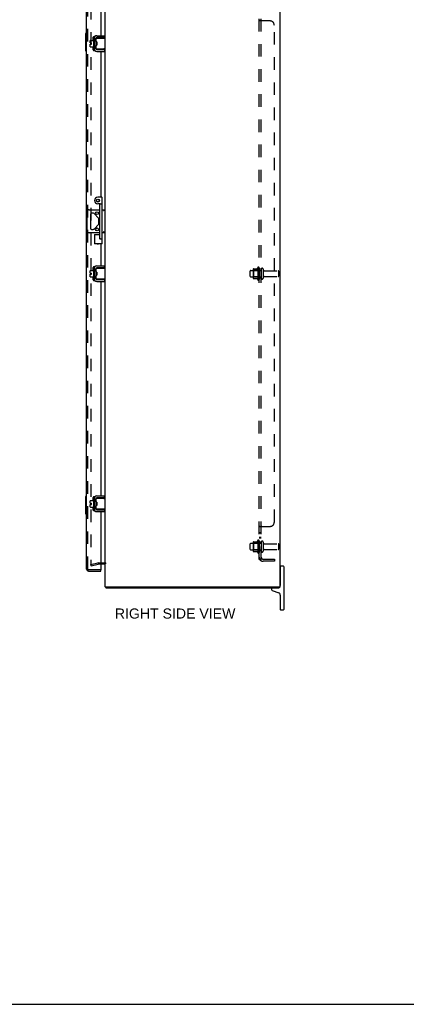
# Model space of a CAD drawing. Header units: inches. Extents: x 0 to 131, y 0 to 85.
# Tile 5 of 7: x 65 to 87, y 0 to 56. Entities that reach past the tile are written whole.
import ezdxf

# ---------------------------------------------------------------- set-up
doc = ezdxf.new("R2010")
doc.units = ezdxf.units.IN
doc.header["$LTSCALE"] = 7.192308
doc.header["$MEASUREMENT"] = 0
doc.linetypes.add('HIDDEN', pattern=[0.2, 0.1, -0.1])
doc.layers.get('0').update_dxf_attribs({"linetype": 'CONTINUOUS'})
for name, color, linetype in [('DEFAULT_2', 8, 'HIDDEN'), ('DIMENSIONS', 7, 'CONTINUOUS'), ('DOOR_ASSEMBLY', 7, 'CONTINUOUS'), ('SUBPANEL', 7, 'CONTINUOUS')]:
    doc.layers.add(name, color=color, linetype=linetype)
doc.styles.get("Standard").update_dxf_attribs({"font": 'arial.ttf'})

msp = doc.modelspace()

# ---------------------------------------------------------------- linework, layer by layer
at = {"color": 3, "linetype": 'Continuous'}
for p, q in [((70.274, 23.907), (70.274, 59.757)), ((80.274, 23.907), (80.274, 59.757)), ((69.637, 55.32), (69.637, 54.693)), ((69.801, 55.453), (70.241, 55.453)), ((69.801, 54.56), (70.241, 54.56)), ((69.637, 42.145), (69.637, 41.518)), ((69.801, 42.278), (70.241, 42.278)), ((69.801, 41.385), (70.241, 41.385)), ((69.637, 28.97), (69.637, 28.343)), ((69.801, 29.103), (70.241, 29.103)), ((69.801, 28.21), (70.241, 28.21)), ((70.232, 25.207), (70.031, 25.207)), ((70.274, 23.907), (80.274, 23.907)), ((80.211, 23.832), (70.337, 23.832))]:
    msp.add_line(p, q, dxfattribs=at)
at = {"color": 7, "linetype": 'Continuous'}
for p, q in [((69.597, 55.25), (69.597, 54.763)), ((69.607, 55.26), (69.627, 55.26)), ((69.637, 55.32), (69.64, 55.32)), ((69.741, 55.289), (69.741, 54.724)), ((69.745, 55.124), (69.745, 55.309)), ((69.755, 55.319), (70.274, 55.319)), ((70.241, 55.349), (69.801, 55.349)), ((70.241, 55.349), (70.241, 55.453)), ((69.422, 55.041), (69.422, 55.177)), ((69.422, 55.041), (69.49, 55.041)), ((69.422, 54.827), (69.422, 54.973)), ((69.422, 54.973), (69.49, 54.973)), ((69.432, 55.187), (69.597, 55.187)), ((69.432, 54.817), (69.597, 54.817)), ((69.49, 54.973), (69.49, 55.041)), ((69.607, 54.753), (69.627, 54.753)), ((69.637, 54.693), (69.64, 54.693)), ((69.745, 54.704), (69.745, 54.889)), ((69.805, 55.099), (69.755, 55.099)), ((69.805, 54.914), (69.755, 54.914)), ((70.274, 54.694), (69.755, 54.694)), ((69.771, 54.914), (69.771, 55.099)), ((69.781, 54.914), (69.787, 54.924)), ((69.785, 54.926), (69.792, 54.914)), ((69.798, 55.019), (69.797, 55.041)), ((69.805, 55.099), (69.805, 54.914)), ((70.201, 54.702), (70.194, 54.704)), ((69.801, 54.664), (70.241, 54.664)), ((70.241, 54.664), (70.241, 54.56)), ((69.238, 44.301), (69.238, 45.363)), ((69.363, 45.488), (69.964, 45.488)), ((69.429, 45.234), (69.429, 44.429)), ((69.59, 45.297), (69.491, 45.297)), ((69.9, 45.012), (69.634, 45.278)), ((70.104, 45.488), (70.274, 45.488)), ((69.634, 44.385), (69.9, 44.651)), ((69.919, 44.695), (69.919, 44.968)), ((69.964, 44.176), (69.363, 44.176)), ((69.491, 44.367), (69.59, 44.367)), ((70.274, 44.176), (70.104, 44.176)), ((69.422, 41.866), (69.422, 42.002)), ((69.422, 41.866), (69.49, 41.866)), ((69.422, 41.652), (69.422, 41.798)), ((69.422, 41.798), (69.49, 41.798)), ((69.432, 42.012), (69.597, 42.012)), ((69.49, 41.798), (69.49, 41.866)), ((69.597, 42.075), (69.597, 41.588)), ((69.607, 42.085), (69.627, 42.085)), ((69.637, 42.145), (69.64, 42.145)), ((69.741, 42.114), (69.741, 41.549)), ((69.745, 41.949), (69.745, 42.134)), ((69.755, 42.144), (70.274, 42.144)), ((69.805, 41.924), (69.755, 41.924)), ((69.805, 41.739), (69.755, 41.739)), ((69.771, 41.739), (69.771, 41.924)), ((69.781, 41.739), (69.787, 41.749)), ((69.785, 41.751), (69.792, 41.739)), ((69.798, 41.844), (69.797, 41.866)), ((70.241, 42.174), (69.801, 42.174)), ((69.805, 41.924), (69.805, 41.739)), ((70.241, 42.174), (70.241, 42.278)), ((69.432, 41.642), (69.597, 41.642)), ((69.607, 41.578), (69.627, 41.578)), ((69.637, 41.518), (69.64, 41.518)), ((69.745, 41.529), (69.745, 41.714)), ((70.274, 41.519), (69.755, 41.519)), ((69.801, 41.489), (70.241, 41.489)), ((70.201, 41.527), (70.194, 41.529)), ((70.241, 41.489), (70.241, 41.385)), ((69.422, 28.691), (69.422, 28.827)), ((69.432, 28.837), (69.597, 28.837)), ((69.597, 28.9), (69.597, 28.413)), ((69.607, 28.91), (69.627, 28.91)), ((69.637, 28.97), (69.64, 28.97)), ((69.741, 28.939), (69.741, 28.374)), ((69.745, 28.774), (69.745, 28.959)), ((69.755, 28.969), (70.274, 28.969)), ((70.241, 28.999), (69.801, 28.999)), ((70.241, 28.999), (70.241, 29.103)), ((69.422, 28.691), (69.49, 28.691)), ((69.422, 28.623), (69.49, 28.623)), ((69.422, 28.477), (69.422, 28.623)), ((69.432, 28.467), (69.597, 28.467)), ((69.49, 28.623), (69.49, 28.691)), ((69.607, 28.403), (69.627, 28.403)), ((69.637, 28.343), (69.64, 28.343)), ((69.745, 28.354), (69.745, 28.539)), ((69.805, 28.749), (69.755, 28.749)), ((69.805, 28.564), (69.755, 28.564)), ((70.274, 28.344), (69.755, 28.344)), ((69.771, 28.564), (69.771, 28.749)), ((69.781, 28.564), (69.787, 28.574)), ((69.785, 28.576), (69.792, 28.564)), ((69.798, 28.669), (69.797, 28.691)), ((69.801, 28.314), (70.241, 28.314)), ((69.805, 28.749), (69.805, 28.564)), ((70.201, 28.352), (70.194, 28.354)), ((70.241, 28.314), (70.241, 28.21)), ((80.289, 24.877), (80.274, 24.877)), ((80.289, 25.057), (80.289, 23.972)), ((80.464, 25.082), (80.314, 25.082)), ((80.489, 25.057), (80.489, 22.607)), ((80.289, 24.287), (80.274, 24.287)), ((79.789, 23.772), (79.789, 23.754)), ((79.829, 23.697), (80.197, 23.563)), ((80.211, 23.907), (80.211, 23.832)), ((80.289, 23.432), (80.289, 22.607)), ((80.314, 22.582), (80.464, 22.582)), ((0, 0), (130.769, 0))]:
    msp.add_line(p, q, dxfattribs=at)
for points in [[(70.194, 55.309), (70.201, 55.312), (70.205, 55.313), (70.208, 55.314), (70.211, 55.315), (70.214, 55.316), (70.217, 55.317), (70.219, 55.317), (70.222, 55.318), (70.224, 55.318), (70.227, 55.319), (70.229, 55.319), (70.231, 55.319), (70.233, 55.319)], [(69.745, 54.744), (69.743, 54.745), (69.742, 54.747), (69.741, 54.748)], [(69.745, 55.124), (69.745, 55.122), (69.745, 55.121), (69.745, 55.119), (69.745, 55.117), (69.745, 55.116), (69.745, 55.114), (69.746, 55.113), (69.746, 55.112), (69.746, 55.111), (69.747, 55.109), (69.747, 55.108), (69.747, 55.107), (69.748, 55.106), (69.748, 55.105), (69.749, 55.104), (69.749, 55.103), (69.75, 55.102), (69.75, 55.102), (69.751, 55.101), (69.752, 55.1), (69.752, 55.1), (69.753, 55.1), (69.754, 55.099), (69.755, 55.099)], [(69.755, 54.914), (69.754, 54.914), (69.753, 54.914), (69.752, 54.913), (69.752, 54.913), (69.751, 54.912), (69.75, 54.912), (69.75, 54.911), (69.749, 54.91), (69.749, 54.909), (69.748, 54.908), (69.748, 54.907), (69.748, 54.906), (69.747, 54.905), (69.747, 54.904), (69.746, 54.903), (69.746, 54.902), (69.746, 54.9), (69.745, 54.899), (69.745, 54.898), (69.745, 54.896), (69.745, 54.895), (69.745, 54.893), (69.745, 54.891), (69.745, 54.889)], [(69.772, 55.027), (69.771, 55.035), (69.771, 55.039)], [(69.776, 54.987), (69.774, 55.003), (69.774, 55.011), (69.772, 55.027)], [(69.785, 54.926), (69.785, 54.927), (69.784, 54.929), (69.783, 54.932), (69.782, 54.936), (69.782, 54.941), (69.781, 54.946), (69.78, 54.951), (69.779, 54.958), (69.778, 54.964), (69.778, 54.971), (69.777, 54.979), (69.776, 54.987)], [(69.797, 55.041), (69.796, 55.051), (69.795, 55.061), (69.795, 55.071), (69.794, 55.08), (69.793, 55.089), (69.793, 55.097), (69.792, 55.099)], [(69.801, 54.976), (69.8, 54.998), (69.798, 55.019)], [(69.805, 54.927), (69.804, 54.928), (69.804, 54.937), (69.803, 54.946), (69.802, 54.955), (69.802, 54.966), (69.801, 54.976)], [(70.233, 54.694), (70.231, 54.694), (70.229, 54.694), (70.227, 54.695), (70.224, 54.695), (70.222, 54.696), (70.219, 54.696), (70.217, 54.697), (70.214, 54.698), (70.211, 54.698), (70.208, 54.699), (70.205, 54.7), (70.201, 54.702)], [(70.268, 45.488), (70.264, 45.487), (70.26, 45.486), (70.256, 45.484), (70.251, 45.481), (70.246, 45.478), (70.241, 45.474), (70.235, 45.47), (70.23, 45.466), (70.224, 45.462), (70.218, 45.457), (70.211, 45.452), (70.205, 45.448), (70.199, 45.443), (70.193, 45.438), (70.187, 45.433), (70.18, 45.428)], [(70.199, 44.221), (70.186, 44.231), (70.18, 44.236)], [(70.268, 44.176), (70.264, 44.176), (70.26, 44.178), (70.256, 44.18), (70.251, 44.182), (70.246, 44.186), (70.241, 44.189), (70.235, 44.193), (70.23, 44.197), (70.224, 44.202), (70.218, 44.206), (70.211, 44.211), (70.205, 44.216), (70.199, 44.221)], [(69.745, 41.949), (69.745, 41.947), (69.745, 41.946), (69.745, 41.944), (69.745, 41.942), (69.745, 41.941), (69.745, 41.939), (69.746, 41.938), (69.746, 41.937), (69.746, 41.936), (69.747, 41.934), (69.747, 41.933), (69.747, 41.932), (69.748, 41.931), (69.748, 41.93), (69.749, 41.929), (69.749, 41.928), (69.75, 41.927), (69.75, 41.927), (69.751, 41.926), (69.752, 41.925), (69.752, 41.925), (69.753, 41.925), (69.754, 41.924), (69.755, 41.924)], [(69.755, 41.739), (69.754, 41.739), (69.753, 41.739), (69.752, 41.738), (69.752, 41.738), (69.751, 41.737), (69.75, 41.737), (69.75, 41.736), (69.749, 41.735), (69.749, 41.734), (69.748, 41.733), (69.748, 41.732), (69.748, 41.731), (69.747, 41.73), (69.747, 41.729), (69.746, 41.728), (69.746, 41.727), (69.746, 41.725), (69.745, 41.724), (69.745, 41.723), (69.745, 41.721), (69.745, 41.72), (69.745, 41.718), (69.745, 41.716), (69.745, 41.714)], [(69.772, 41.852), (69.771, 41.86), (69.771, 41.864)], [(69.776, 41.812), (69.774, 41.828), (69.774, 41.836), (69.772, 41.852)], [(69.785, 41.751), (69.785, 41.752), (69.784, 41.754), (69.783, 41.757), (69.782, 41.761), (69.782, 41.766), (69.781, 41.771), (69.78, 41.776), (69.779, 41.783), (69.778, 41.789), (69.778, 41.796), (69.777, 41.804), (69.776, 41.812)], [(69.797, 41.866), (69.796, 41.876), (69.795, 41.886), (69.795, 41.896), (69.794, 41.905), (69.793, 41.914), (69.793, 41.922), (69.792, 41.924)], [(69.801, 41.801), (69.8, 41.823), (69.798, 41.844)], [(69.805, 41.752), (69.804, 41.753), (69.804, 41.762), (69.803, 41.771), (69.802, 41.78), (69.802, 41.791), (69.801, 41.801)], [(70.194, 42.134), (70.201, 42.137), (70.205, 42.138), (70.208, 42.139), (70.211, 42.14), (70.214, 42.141), (70.217, 42.142), (70.219, 42.142), (70.222, 42.143), (70.224, 42.143), (70.227, 42.144), (70.229, 42.144), (70.231, 42.144), (70.233, 42.144)], [(69.745, 41.569), (69.743, 41.57), (69.742, 41.572), (69.741, 41.573)], [(70.233, 41.519), (70.231, 41.519), (70.229, 41.519), (70.227, 41.52), (70.224, 41.52), (70.222, 41.521), (70.219, 41.521), (70.217, 41.522), (70.214, 41.523), (70.211, 41.523), (70.208, 41.524), (70.205, 41.525), (70.201, 41.527)], [(69.745, 28.774), (69.745, 28.772), (69.745, 28.771), (69.745, 28.769), (69.745, 28.767), (69.745, 28.766), (69.745, 28.764), (69.746, 28.763), (69.746, 28.762), (69.746, 28.761), (69.747, 28.759), (69.747, 28.758), (69.747, 28.757), (69.748, 28.756), (69.748, 28.755), (69.749, 28.754), (69.749, 28.753), (69.75, 28.752), (69.75, 28.752), (69.751, 28.751), (69.752, 28.75), (69.752, 28.75), (69.753, 28.75), (69.754, 28.749), (69.755, 28.749)], [(70.194, 28.959), (70.201, 28.962), (70.205, 28.963), (70.208, 28.964), (70.211, 28.965), (70.214, 28.966), (70.217, 28.967), (70.219, 28.967), (70.222, 28.968), (70.224, 28.968), (70.227, 28.969), (70.229, 28.969), (70.231, 28.969), (70.233, 28.969)], [(69.745, 28.394), (69.743, 28.395), (69.742, 28.397), (69.741, 28.398)], [(69.755, 28.564), (69.754, 28.564), (69.753, 28.564), (69.752, 28.563), (69.752, 28.563), (69.751, 28.562), (69.75, 28.562), (69.75, 28.561), (69.749, 28.56), (69.749, 28.559), (69.748, 28.558), (69.748, 28.557), (69.748, 28.556), (69.747, 28.555), (69.747, 28.554), (69.746, 28.553), (69.746, 28.552), (69.746, 28.55), (69.745, 28.549), (69.745, 28.548), (69.745, 28.546), (69.745, 28.545), (69.745, 28.543), (69.745, 28.541), (69.745, 28.539)], [(69.772, 28.677), (69.771, 28.685), (69.771, 28.689)], [(69.776, 28.637), (69.774, 28.653), (69.774, 28.661), (69.772, 28.677)], [(69.785, 28.576), (69.785, 28.577), (69.784, 28.579), (69.783, 28.582), (69.782, 28.586), (69.782, 28.591), (69.781, 28.596), (69.78, 28.601), (69.779, 28.608), (69.778, 28.614), (69.778, 28.621), (69.777, 28.629), (69.776, 28.637)], [(69.797, 28.691), (69.796, 28.701), (69.795, 28.711), (69.795, 28.721), (69.794, 28.73), (69.793, 28.739), (69.793, 28.747), (69.792, 28.749)], [(69.801, 28.626), (69.8, 28.648), (69.798, 28.669)], [(69.805, 28.577), (69.804, 28.578), (69.804, 28.587), (69.803, 28.596), (69.802, 28.605), (69.802, 28.616), (69.801, 28.626)], [(70.233, 28.344), (70.231, 28.344), (70.229, 28.344), (70.227, 28.345), (70.224, 28.345), (70.222, 28.346), (70.219, 28.346), (70.217, 28.347), (70.214, 28.348), (70.211, 28.348), (70.208, 28.349), (70.205, 28.35), (70.201, 28.352)]]:
    msp.add_lwpolyline(points, dxfattribs=at)
at = {"color": 3, "linetype": 'Continuous'}
for points in [[(70.312, 23.862), (70.313, 23.861), (70.315, 23.859), (70.316, 23.857), (70.318, 23.855), (70.319, 23.853), (70.32, 23.85)], [(70.32, 23.85), (70.323, 23.846), (70.324, 23.844), (70.325, 23.842), (70.326, 23.84), (70.328, 23.838), (70.329, 23.836), (70.33, 23.835), (70.331, 23.834), (70.333, 23.833), (70.334, 23.832), (70.335, 23.832), (70.336, 23.832), (70.337, 23.832)]]:
    msp.add_lwpolyline(points, dxfattribs=at)
at = {"color": 7, "linetype": 'Continuous'}
for centre in [(69.809, 45.297), (69.809, 44.367)]:
    msp.add_circle(centre, 0.08, dxfattribs=at)
for centre, radius, start, end in [((69.607, 55.25), 0.01, 90, 180), ((69.627, 55.25), 0.01, 0, 90), ((69.801, 55.289), 0.06, 90, 180), ((69.755, 55.257), 0.0162, 128.1095, 149.7501), ((69.755, 55.309), 0.01, 90, 144.8477), ((69.432, 55.177), 0.01, 90, 180), ((69.432, 54.827), 0.01, 180, 270), ((69.607, 54.763), 0.01, 180, 270), ((69.627, 54.763), 0.01, 270, 360), ((69.755, 54.757), 0.0162, 210.2499, 231.8905), ((69.801, 54.724), 0.06, 180, 270), ((69.755, 54.704), 0.01, 214.8438, 270), ((69.363, 45.363), 0.125, 90, 180), ((69.491, 45.234), 0.0625, 90, 180), ((69.59, 45.234), 0.0625, 45, 90), ((69.856, 44.968), 0.0625, 0, 45), ((69.856, 44.695), 0.0625, 315, 360), ((69.363, 44.301), 0.125, 180, 270), ((69.491, 44.429), 0.0625, 180, 270), ((69.59, 44.429), 0.0625, 270, 315), ((69.432, 42.002), 0.01, 90, 180), ((69.607, 42.075), 0.01, 90, 180), ((69.627, 42.075), 0.01, 0, 90), ((69.801, 42.114), 0.06, 90, 180), ((69.755, 42.082), 0.0162, 128.1095, 149.7501), ((69.755, 42.134), 0.01, 90, 144.8477), ((69.432, 41.652), 0.01, 180, 270), ((69.607, 41.588), 0.01, 180, 270), ((69.627, 41.588), 0.01, 270, 360), ((69.755, 41.582), 0.0162, 210.2499, 231.8905), ((69.801, 41.549), 0.06, 180, 270), ((69.755, 41.529), 0.01, 214.8438, 270), ((69.432, 28.827), 0.01, 90, 180), ((69.607, 28.9), 0.01, 90, 180), ((69.627, 28.9), 0.01, 0, 90), ((69.801, 28.939), 0.06, 90, 180), ((69.755, 28.907), 0.0162, 128.1095, 149.7501), ((69.755, 28.959), 0.01, 90, 144.8477), ((69.432, 28.477), 0.01, 180, 270), ((69.607, 28.413), 0.01, 180, 270), ((69.627, 28.413), 0.01, 270, 360), ((69.755, 28.407), 0.0162, 210.2499, 231.8905), ((69.801, 28.374), 0.06, 180, 270), ((69.755, 28.354), 0.01, 214.8438, 270), ((80.314, 25.057), 0.025, 90, 180), ((80.464, 25.057), 0.025, 0, 90), ((79.849, 23.772), 0.06, 90, 180), ((79.849, 23.754), 0.06, 180, 250), ((80.149, 23.972), 0.14, 296.302, 332.2944), ((80.149, 23.972), 0.14, 333.3244, 360), ((80.149, 23.432), 0.14, 360, 70), ((80.314, 22.607), 0.025, 180, 270), ((80.464, 22.607), 0.025, 270, 360)]:
    msp.add_arc(centre, radius, start, end, dxfattribs=at)
at = {"color": 3, "linetype": 'Continuous'}
for centre, radius, start, end in [((69.801, 55.289), 0.164, 90, 180), ((69.801, 54.724), 0.164, 180, 270), ((69.801, 42.114), 0.164, 90, 180), ((69.801, 41.549), 0.164, 180, 270), ((69.801, 28.939), 0.164, 90, 180), ((69.801, 28.374), 0.164, 180, 270), ((70.232, 25.165), 0.042, 0, 90), ((70.391, 23.949), 0.117, 201.0421, 227.4431)]:
    msp.add_arc(centre, radius, start, end, dxfattribs=at)
at = {"layer": 'DEFAULT_2', "color": 8, "linetype": 'HIDDEN'}
for p, q in [((69.461, 58.54), (69.461, 25.123)), ((78.574, 41.674), (78.574, 41.989)), ((78.604, 42.019), (79.199, 42.019)), ((78.738, 42.087), (78.738, 41.576)), ((78.758, 42.015), (78.738, 42.035)), ((78.749, 42.109), (78.976, 42.109)), ((79.054, 42.015), (78.758, 42.015)), ((78.758, 42.015), (78.758, 41.648)), ((79.004, 42.188), (79.004, 41.476)), ((79.054, 42.015), (79.074, 42.035)), ((79.054, 42.015), (79.054, 41.648)), ((79.074, 42.166), (79.074, 41.498)), ((79.199, 42.089), (79.199, 41.574)), ((79.309, 42.089), (79.309, 41.574)), ((79.372, 41.997), (80.169, 41.997)), ((80.199, 41.697), (80.199, 41.967)), ((78.604, 41.644), (79.199, 41.644)), ((78.758, 41.648), (78.738, 41.628)), ((78.749, 41.554), (78.976, 41.554)), ((79.054, 41.648), (78.758, 41.648)), ((79.054, 41.648), (79.074, 41.628)), ((79.372, 41.667), (80.169, 41.667)), ((79.004, 26.563), (79.004, 25.851)), ((79.074, 26.541), (79.074, 25.873)), ((78.574, 26.049), (78.574, 26.364)), ((78.604, 26.394), (79.199, 26.394)), ((78.604, 26.019), (79.199, 26.019)), ((78.738, 26.462), (78.738, 25.951)), ((78.758, 26.39), (78.738, 26.41)), ((78.758, 26.023), (78.738, 26.003)), ((78.749, 26.484), (78.976, 26.484)), ((79.054, 26.39), (78.758, 26.39)), ((78.758, 26.39), (78.758, 26.023)), ((79.054, 26.023), (78.758, 26.023)), ((79.054, 26.39), (79.074, 26.41)), ((79.054, 26.39), (79.054, 26.023)), ((79.054, 26.023), (79.074, 26.003)), ((79.199, 26.464), (79.199, 25.949)), ((79.309, 26.464), (79.309, 25.949)), ((79.372, 26.372), (80.169, 26.372)), ((79.372, 26.042), (80.169, 26.042)), ((80.199, 26.072), (80.199, 26.342)), ((78.749, 25.929), (78.976, 25.929)), ((69.461, 25.175), (69.848, 25.278)), ((69.481, 25.102), (69.461, 25.175)), ((69.481, 25.102), (69.867, 25.206)), ((69.873, 25.282), (70.232, 25.282)), ((70.031, 25.207), (69.873, 25.207))]:
    msp.add_line(p, q, dxfattribs=at)
for points in [[(69.461, 25.123), (69.462, 25.121), (69.462, 25.12), (69.462, 25.118), (69.463, 25.116), (69.464, 25.115)], [(69.476, 25.108), (69.475, 25.108), (69.473, 25.108), (69.471, 25.109), (69.47, 25.109), (69.468, 25.11), (69.467, 25.111), (69.466, 25.112), (69.465, 25.113), (69.464, 25.115)], [(69.479, 25.108), (69.478, 25.108), (69.476, 25.108), (69.476, 25.108)]]:
    msp.add_lwpolyline(points, dxfattribs=at)
for centre, radius, start, end in [((78.604, 41.989), 0.03, 90, 180), ((78.879, 42.087), 0.141, 174.7919, 180), ((78.749, 42.099), 0.01, 90, 174.8062), ((78.958, 42.119), 0.01, 270, 336.0321), ((79.604, 41.832), 0.698, 149.3369, 156.0321), ((79.036, 42.166), 0.0384, 0, 145.5503), ((79.254, 42.089), 0.055, 0, 180), ((79.372, 42.059), 0.0625, 180, 270), ((80.169, 41.967), 0.03, 360, 90), ((78.604, 41.674), 0.03, 180, 270), ((78.879, 41.576), 0.141, 180, 185.2081), ((78.749, 41.564), 0.01, 185.1938, 270), ((78.958, 41.544), 0.01, 23.9679, 90), ((79.604, 41.832), 0.698, 203.9679, 210.6631), ((79.036, 41.498), 0.0384, 214.4497, 360), ((79.254, 41.574), 0.055, 180, 360), ((79.372, 41.604), 0.0625, 90, 180), ((80.169, 41.697), 0.03, 270, 0), ((79.604, 26.207), 0.698, 149.3369, 156.0321), ((79.036, 26.541), 0.0384, 0, 145.5503), ((79.254, 26.464), 0.055, 0, 180), ((78.604, 26.364), 0.03, 90, 180), ((78.604, 26.049), 0.03, 180, 270), ((78.879, 26.462), 0.141, 174.7919, 180), ((78.879, 25.951), 0.141, 180, 185.2081), ((78.749, 26.474), 0.01, 90, 174.8062), ((78.749, 25.939), 0.01, 185.1938, 270), ((78.958, 26.494), 0.01, 270, 336.0321), ((79.254, 25.949), 0.055, 180, 360), ((79.372, 26.434), 0.0625, 180, 270), ((79.372, 25.979), 0.0625, 90, 180), ((80.169, 26.342), 0.03, 360, 90), ((80.169, 26.072), 0.03, 270, 0), ((78.958, 25.919), 0.01, 23.9679, 90), ((79.604, 26.207), 0.698, 203.9679, 210.6631), ((79.036, 25.873), 0.0384, 214.4497, 360), ((69.873, 25.182), 0.1, 90, 105), ((69.873, 25.182), 0.025, 90, 105), ((70.232, 25.165), 0.117, 33.0998, 90)]:
    msp.add_arc(centre, radius, start, end, dxfattribs=at)
at = {"layer": 'DOOR_ASSEMBLY', "color": 3, "linetype": 'Continuous'}
for p, q in [((69.206, 24.917), (69.206, 58.746)), ((70.031, 58.788), (70.031, 55.453)), ((69.59, 55.187), (69.59, 55.363)), ((69.64, 55.413), (69.693, 55.413)), ((70.031, 55.349), (70.031, 55.319)), ((69.59, 54.65), (69.59, 54.817)), ((70.031, 54.694), (70.031, 54.664)), ((69.693, 54.6), (69.64, 54.6)), ((70.031, 54.56), (70.031, 46.207)), ((70.031, 43.544), (70.031, 42.278)), ((69.59, 42.012), (69.59, 42.188)), ((69.64, 42.238), (69.693, 42.238)), ((70.031, 42.174), (70.031, 42.144)), ((69.59, 41.475), (69.59, 41.642)), ((69.693, 41.425), (69.64, 41.425)), ((70.031, 41.519), (70.031, 41.489)), ((70.031, 41.385), (70.031, 29.103)), ((69.59, 28.837), (69.59, 29.013)), ((69.64, 29.063), (69.693, 29.063)), ((70.031, 28.999), (70.031, 28.969)), ((69.59, 28.3), (69.59, 28.467)), ((69.693, 28.25), (69.64, 28.25)), ((70.031, 28.344), (70.031, 28.314)), ((70.031, 28.21), (70.031, 24.875)), ((69.323, 24.8), (70.031, 24.8))]:
    msp.add_line(p, q, dxfattribs=at)
at = {"layer": 'DOOR_ASSEMBLY', "color": 8, "linetype": 'HIDDEN'}
for p, q in [((69.281, 24.917), (69.281, 58.746)), ((70.031, 24.875), (69.323, 24.875))]:
    msp.add_line(p, q, dxfattribs=at)
at = {"layer": 'DOOR_ASSEMBLY', "color": 7, "linetype": 'Continuous'}
for p, q in [((69.146, 55.567), (69.146, 54.597)), ((69.161, 55.582), (69.206, 55.582)), ((69.193, 55.482), (69.193, 54.682)), ((69.161, 54.582), (69.206, 54.582)), ((70.074, 46.207), (69.854, 46.207)), ((69.934, 45.832), (69.854, 45.832)), ((69.964, 43.862), (69.964, 45.802)), ((69.994, 45.832), (70.074, 45.832)), ((70.104, 43.544), (70.104, 46.177)), ((69.666, 44.082), (69.666, 43.544)), ((69.666, 44.082), (69.964, 44.082)), ((70.104, 43.544), (69.666, 43.544)), ((69.986, 43.832), (70.074, 43.832)), ((69.146, 29.067), (69.146, 28.097)), ((69.161, 29.082), (69.206, 29.082)), ((69.193, 28.982), (69.193, 28.182)), ((69.161, 28.082), (69.206, 28.082)), ((70.031, 24.8), (70.031, 24.875))]:
    msp.add_line(p, q, dxfattribs=at)
for points in [[(69.191, 55.518), (69.192, 55.512), (69.192, 55.506), (69.192, 55.5), (69.193, 55.494), (69.193, 55.488), (69.193, 55.482)], [(69.193, 54.682), (69.193, 54.675), (69.193, 54.669), (69.192, 54.663), (69.192, 54.657), (69.192, 54.651), (69.191, 54.646)], [(69.666, 44.082), (69.666, 44.081), (69.667, 44.081), (69.668, 44.08), (69.687, 44.06)], [(69.687, 44.06), (69.692, 44.056), (69.696, 44.052)], [(69.666, 43.544), (69.666, 43.544), (69.667, 43.545), (69.668, 43.546), (69.687, 43.565)], [(69.687, 43.565), (69.692, 43.57), (69.696, 43.574)], [(69.934, 43.862), (69.94, 43.855), (69.947, 43.849), (69.953, 43.844), (69.96, 43.839), (69.966, 43.836), (69.973, 43.834), (69.979, 43.832), (69.986, 43.832)], [(70.082, 43.565), (70.078, 43.57), (70.074, 43.574)], [(70.104, 43.544), (70.103, 43.544), (70.103, 43.545), (70.102, 43.546), (70.082, 43.565)], [(69.191, 29.018), (69.192, 29.012), (69.192, 29.006), (69.192, 29), (69.193, 28.994), (69.193, 28.988), (69.193, 28.982)], [(69.193, 28.182), (69.193, 28.175), (69.193, 28.169), (69.192, 28.163), (69.192, 28.157), (69.192, 28.151), (69.191, 28.145)]]:
    msp.add_lwpolyline(points, dxfattribs=at)
for radius in [0.085, 0.08]:
    msp.add_circle((69.854, 46.019), radius, dxfattribs=at)
for centre, radius, start, end in [((69.161, 55.567), 0.015, 90, 180), ((69.191, 55.567), 0.015, 0, 90), ((69.161, 54.597), 0.015, 180, 270), ((69.191, 54.597), 0.015, 270, 360), ((69.854, 46.019), 0.188, 90, 270), ((69.934, 45.802), 0.03, 359.9987, 89.9934), ((69.994, 45.802), 0.03, 90, 180), ((70.074, 46.177), 0.03, 0, 90), ((70.074, 45.802), 0.03, 0, 90), ((69.994, 43.862), 0.03, 180, 270), ((70.074, 43.862), 0.03, 270, 360), ((69.161, 29.067), 0.015, 90, 180), ((69.191, 29.067), 0.015, 0, 90), ((69.161, 28.097), 0.015, 180, 270), ((69.191, 28.097), 0.015, 270, 360)]:
    msp.add_arc(centre, radius, start, end, dxfattribs=at)
at = {"layer": 'DOOR_ASSEMBLY', "color": 3, "linetype": 'Continuous'}
for centre, radius, start, end in [((69.64, 55.363), 0.05, 90, 180), ((69.64, 54.65), 0.05, 180, 270), ((69.854, 43.644), 0.109, 246.5641, 293.4359), ((69.64, 42.188), 0.05, 90, 180), ((69.64, 41.475), 0.05, 180, 270), ((69.64, 29.013), 0.05, 90, 180), ((69.64, 28.3), 0.05, 180, 270), ((69.323, 24.917), 0.117, 180, 270)]:
    msp.add_arc(centre, radius, start, end, dxfattribs=at)
at = {"layer": 'DOOR_ASSEMBLY', "color": 8, "linetype": 'HIDDEN'}
msp.add_arc((69.323, 24.917), 0.042, 180, 270, dxfattribs=at)
at = {"layer": 'SUBPANEL', "color": 8, "linetype": 'HIDDEN'}
for p, q in [((79.074, 25.488), (79.074, 58.175)), ((79.199, 25.488), (79.199, 58.175)), ((79.199, 56.336), (79.074, 56.336)), ((79.077, 56.329), (79.076, 56.33)), ((79.08, 56.325), (79.078, 56.327)), ((79.116, 56.308), (79.113, 56.309)), ((79.119, 56.306), (79.116, 56.308)), ((79.122, 56.305), (79.119, 56.306)), ((79.699, 56.3), (79.128, 56.3)), ((79.199, 56.335), (79.199, 56.336)), ((79.22, 56.315), (79.218, 56.316)), ((79.224, 56.31), (79.223, 56.311)), ((79.225, 56.307), (79.224, 56.309)), ((79.225, 56.305), (79.225, 56.306)), ((79.949, 27.613), (79.949, 56.05)), ((79.199, 42.082), (79.074, 42.082)), ((79.199, 41.582), (79.074, 41.582)), ((79.074, 27.329), (79.074, 27.328)), ((79.199, 27.328), (79.074, 27.328)), ((79.076, 27.333), (79.075, 27.331)), ((79.082, 27.34), (79.08, 27.338)), ((79.087, 27.343), (79.085, 27.341)), ((79.1, 27.349), (79.096, 27.347)), ((79.128, 27.363), (79.699, 27.363)), ((79.224, 27.355), (79.224, 27.353)), ((79.199, 27.002), (79.074, 27.002)), ((79.199, 26.966), (79.074, 26.966)), ((79.199, 26.721), (79.074, 26.721)), ((79.199, 26.685), (79.074, 26.685)), ((79.199, 26.457), (79.074, 26.457)), ((79.199, 25.957), (79.074, 25.957)), ((79.199, 25.488), (79.074, 25.488)), ((79.128, 25.449), (79.225, 25.529)), ((79.142, 25.488), (79.143, 25.488)), ((79.163, 25.493), (79.161, 25.493)), ((79.164, 25.494), (79.163, 25.493)), ((79.166, 25.494), (79.164, 25.494)), ((79.168, 25.495), (79.166, 25.494)), ((79.169, 25.495), (79.168, 25.495)), ((79.217, 25.515), (79.212, 25.51)), ((79.311, 25.488), (79.949, 25.488)), ((79.949, 25.488), (79.949, 25.363)), ((79.949, 25.363), (79.311, 25.363))]:
    msp.add_line(p, q, dxfattribs=at)
for points in [[(79.074, 56.333), (79.074, 56.335), (79.074, 56.336)], [(79.085, 56.322), (79.082, 56.324), (79.08, 56.325), (79.078, 56.327), (79.077, 56.329), (79.076, 56.33), (79.075, 56.332), (79.074, 56.333), (79.074, 56.335), (79.074, 56.336)], [(79.106, 56.312), (79.1, 56.315), (79.096, 56.316), (79.093, 56.317), (79.09, 56.319), (79.087, 56.32), (79.085, 56.322), (79.082, 56.324)], [(79.113, 56.309), (79.11, 56.31), (79.106, 56.312)], [(79.128, 56.3), (79.126, 56.302), (79.124, 56.303), (79.122, 56.305)], [(79.128, 56.3), (79.126, 56.302), (79.124, 56.303)], [(79.207, 56.325), (79.205, 56.326), (79.204, 56.327), (79.203, 56.328), (79.201, 56.33), (79.201, 56.331), (79.2, 56.332), (79.199, 56.333), (79.199, 56.335), (79.199, 56.336)], [(79.212, 56.321), (79.209, 56.323), (79.207, 56.325), (79.205, 56.326), (79.204, 56.327), (79.203, 56.328), (79.201, 56.33)], [(79.217, 56.318), (79.215, 56.319), (79.214, 56.32), (79.212, 56.321)], [(79.225, 56.3), (79.225, 56.302), (79.225, 56.303), (79.225, 56.305), (79.225, 56.306), (79.225, 56.307), (79.224, 56.309), (79.224, 56.31), (79.223, 56.311), (79.222, 56.313), (79.221, 56.314), (79.22, 56.315), (79.218, 56.316), (79.217, 56.318), (79.215, 56.319)], [(79.225, 56.3), (79.225, 56.302), (79.225, 56.303)], [(79.096, 27.347), (79.093, 27.346), (79.09, 27.344), (79.087, 27.343), (79.085, 27.341), (79.082, 27.34), (79.08, 27.338), (79.078, 27.336), (79.077, 27.335), (79.076, 27.333), (79.075, 27.331), (79.074, 27.33), (79.074, 27.329), (79.074, 27.328)], [(79.128, 27.363), (79.126, 27.362), (79.124, 27.36), (79.122, 27.359), (79.119, 27.357), (79.116, 27.356), (79.113, 27.354), (79.11, 27.353), (79.106, 27.352), (79.1, 27.349)], [(79.128, 27.363), (79.126, 27.362), (79.124, 27.36), (79.122, 27.359), (79.119, 27.357)], [(79.209, 27.34), (79.207, 27.339), (79.205, 27.337), (79.204, 27.336), (79.203, 27.335), (79.201, 27.334), (79.201, 27.332), (79.2, 27.331), (79.199, 27.33), (79.199, 27.329), (79.199, 27.328)], [(79.199, 27.33), (79.199, 27.329), (79.199, 27.328)], [(79.201, 27.334), (79.201, 27.332), (79.2, 27.331)], [(79.207, 27.339), (79.205, 27.337), (79.204, 27.336), (79.203, 27.335)], [(79.225, 27.363), (79.225, 27.361), (79.225, 27.36), (79.225, 27.359), (79.225, 27.357), (79.225, 27.356), (79.224, 27.355), (79.224, 27.353), (79.223, 27.352), (79.222, 27.351), (79.221, 27.349), (79.22, 27.348), (79.218, 27.347), (79.217, 27.346), (79.215, 27.345), (79.214, 27.343), (79.212, 27.342), (79.209, 27.34)], [(79.218, 27.347), (79.217, 27.346), (79.215, 27.345)], [(79.223, 27.352), (79.222, 27.351), (79.221, 27.349), (79.22, 27.348)], [(79.225, 27.363), (79.225, 27.361), (79.225, 27.36), (79.225, 27.359), (79.225, 27.357), (79.225, 27.356)], [(79.103, 25.465), (79.096, 25.468), (79.093, 25.469), (79.09, 25.471), (79.087, 25.472), (79.085, 25.474), (79.082, 25.475), (79.08, 25.477), (79.078, 25.479), (79.077, 25.48), (79.076, 25.482), (79.075, 25.484), (79.074, 25.485), (79.074, 25.487), (79.074, 25.488)], [(79.128, 25.449), (79.126, 25.451), (79.124, 25.453), (79.122, 25.455), (79.119, 25.457), (79.116, 25.459), (79.113, 25.46), (79.11, 25.462), (79.106, 25.463), (79.103, 25.465)], [(79.14, 25.488), (79.139, 25.488), (79.139, 25.488), (79.139, 25.488), (79.139, 25.488), (79.139, 25.488), (79.14, 25.488), (79.14, 25.488), (79.14, 25.488), (79.141, 25.488), (79.141, 25.488), (79.142, 25.488), (79.142, 25.488)], [(79.161, 25.493), (79.16, 25.492), (79.159, 25.492), (79.158, 25.492), (79.157, 25.492), (79.156, 25.491), (79.156, 25.491), (79.155, 25.491), (79.154, 25.491), (79.153, 25.491), (79.153, 25.49), (79.152, 25.49), (79.151, 25.49), (79.151, 25.49), (79.15, 25.49), (79.149, 25.49), (79.148, 25.489), (79.148, 25.489), (79.147, 25.489), (79.146, 25.489), (79.146, 25.489), (79.145, 25.489), (79.144, 25.489), (79.144, 25.488), (79.143, 25.488), (79.142, 25.488), (79.142, 25.488), (79.141, 25.488), (79.141, 25.488), (79.14, 25.488), (79.14, 25.488), (79.14, 25.488)], [(79.203, 25.511), (79.203, 25.511), (79.203, 25.511), (79.203, 25.511), (79.203, 25.511), (79.203, 25.511), (79.202, 25.51), (79.202, 25.51), (79.201, 25.51), (79.201, 25.51), (79.201, 25.509), (79.2, 25.509), (79.2, 25.509), (79.199, 25.509), (79.199, 25.508), (79.198, 25.508), (79.197, 25.508), (79.197, 25.507), (79.196, 25.507), (79.196, 25.507), (79.195, 25.506), (79.194, 25.506), (79.194, 25.506), (79.193, 25.505), (79.192, 25.505), (79.191, 25.504), (79.191, 25.504), (79.19, 25.504), (79.189, 25.503), (79.188, 25.503), (79.188, 25.503), (79.187, 25.502), (79.186, 25.502), (79.185, 25.502), (79.184, 25.501), (79.184, 25.501), (79.183, 25.501), (79.182, 25.5), (79.181, 25.5), (79.18, 25.499), (79.179, 25.499), (79.178, 25.499), (79.177, 25.498), (79.176, 25.498), (79.176, 25.498), (79.175, 25.497), (79.174, 25.497), (79.173, 25.497), (79.172, 25.496), (79.171, 25.496), (79.17, 25.496), (79.169, 25.495)], [(79.199, 25.508), (79.2, 25.508), (79.2, 25.509), (79.201, 25.509), (79.201, 25.509), (79.201, 25.51), (79.202, 25.51), (79.202, 25.51), (79.202, 25.51), (79.203, 25.511), (79.203, 25.511), (79.203, 25.511), (79.203, 25.511)], [(79.212, 25.51), (79.21, 25.508), (79.209, 25.506), (79.207, 25.504), (79.205, 25.502), (79.204, 25.5), (79.203, 25.498), (79.201, 25.496), (79.201, 25.494), (79.2, 25.492), (79.199, 25.491), (79.199, 25.489), (79.199, 25.488)], [(79.225, 25.529), (79.225, 25.528), (79.225, 25.528), (79.225, 25.527), (79.225, 25.526), (79.225, 25.525), (79.224, 25.524), (79.224, 25.523), (79.223, 25.522), (79.222, 25.521), (79.221, 25.52), (79.22, 25.518), (79.218, 25.517), (79.217, 25.515)]]:
    msp.add_lwpolyline(points, dxfattribs=at)
for centre, radius, start, end in [((79.699, 56.05), 0.25, 0, 90), ((79.699, 27.613), 0.25, 270, 360), ((79.311, 25.6), 0.237, 180, 270), ((79.311, 25.6), 0.112, 180, 270)]:
    msp.add_arc(centre, radius, start, end, dxfattribs=at)

# ---------------------------------------------------------------- texts
at = {"layer": 'DIMENSIONS', "color": 2, "linetype": 'Continuous', "insert": (74.273, 22.662), "char_height": 0.57692, "width": 6.88018, "attachment_point": 2, "line_spacing_factor": 0.9}
msp.add_mtext('RIGHT SIDE VIEW', dxfattribs=at)

doc.saveas('drawing.dxf')
